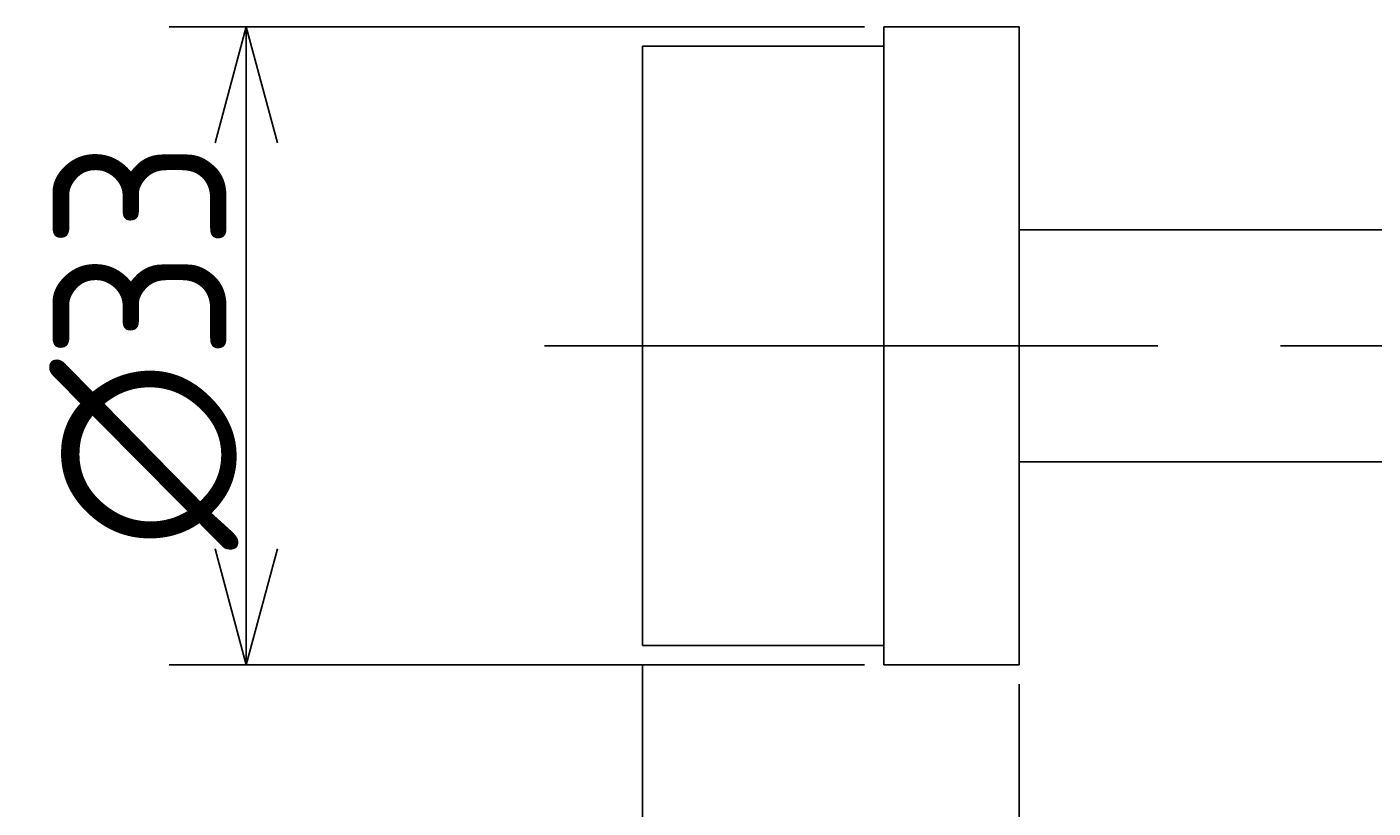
# Model space of a CAD drawing. Extents: x -60 to 483, y 106 to 266.
# Tile 3 of 5: x 179 to 248, y 186 to 226. Entities that reach past the tile are written whole.
import ezdxf

# ---------------------------------------------------------------- set-up
doc = ezdxf.new("R2010")
doc.units = 0
doc.header["$PDMODE"] = 3
doc.header["$PDSIZE"] = 2
doc.linetypes.add('CENTER', pattern=[50.8, 31.75, -6.35, 6.35, -6.35])
doc.layers.get('0').update_dxf_attribs({"linetype": 'CONTINUOUS'})
doc.layers.get('DEFPOINTS').update_dxf_attribs({"linetype": 'CONTINUOUS'})
for name, color, linetype in [('図形', 7, 'CONTINUOUS'), ('図枠', 7, 'CONTINUOUS'), ('寸法_文字', 3, 'CONTINUOUS')]:
    doc.layers.add(name, color=color, linetype=linetype)
doc.layers.get('0').off()
doc.styles.add('DIMENSION', font='isocp.shx', dxfattribs={"bigfont": 'bigfont.shx'})
doc.dimstyles.get("Standard").update_dxf_attribs({"dimtxt": 0.18, "dimasz": 0.18, "dimexe": 0.18, "dimexo": 0.0625, "dimgap": 0.09, "dimtad": 0, "dimtih": 1, "dimtoh": 1, "dimzin": 0, "dimcen": 0.09, "dimazin": 3, "dimtfac": 1, "dimtofl": 0, "dimtmove": 0, "dimatfit": 3})

# ---------------------------------------------------------------- blocks, each defined once
blk = doc.blocks.new('_OPEN30')
at = {"color": 0, "linetype": 'BYBLOCK'}
for p, q in [((-1, 0.268), (0, 0)), ((0, 0), (-1, -0.268)), ((0, 0), (-1, 0))]:
    blk.add_line(p, q, dxfattribs=at)
blk = doc.blocks.new('*U10')
at = {"layer": '寸法_文字', "color": 3, "style": 'DIMENSION'}
blk.add_text('∅33', height=9, rotation=90, dxfattribs=at).set_placement((189, 199.464))
blk = doc.blocks.new('*D9')
at = {"layer": 'DEFPOINTS', "color": 0}
for p in [(223, 226.5), (190, 193.5), (223, 193.5)]:
    blk.add_point(p, dxfattribs=at)
at = {"layer": '寸法_文字', "color": 3}
for p, q in [((222, 226.5), (186, 226.5)), ((190, 220.5), (190, 199.5)), ((222, 193.5), (186, 193.5))]:
    blk.add_line(p, q, dxfattribs=at)
at = {"layer": '図枠'}
blk.add_blockref('*U10', (0, 0), dxfattribs=at)
at = {"layer": '寸法_文字', "color": 3, "xscale": 6, "yscale": 6, "zscale": 6}
for p, rotation in [((190, 226.5), 90), ((190, 193.5), 270)]:
    blk.add_blockref('_OPEN30', p, dxfattribs=dict(at, rotation=rotation))
blk = doc.blocks.new('*U20')
at = {"layer": '寸法_文字', "color": 3, "style": 'DIMENSION'}
blk.add_text('50', height=9, dxfattribs=at).set_placement((248.696, 131))
blk = doc.blocks.new('*D19')
at = {"layer": 'DEFPOINTS', "color": 0}
for p in [(230, 193.326), (280, 193.326), (230, 130)]:
    blk.add_point(p, dxfattribs=at)
at = {"layer": '寸法_文字', "color": 3}
for p, q in [((230, 192.326), (230, 126)), ((280, 192.326), (280, 126)), ((274, 130), (236, 130))]:
    blk.add_line(p, q, dxfattribs=at)
at = {"layer": '図枠'}
blk.add_blockref('*U20', (0, 0), dxfattribs=at)
at = {"layer": '寸法_文字', "color": 3, "xscale": 6, "yscale": 6, "zscale": 6, "rotation": 180}
blk.add_blockref('_OPEN30', (230, 130), dxfattribs=at)
at = {"layer": '寸法_文字', "color": 3, "xscale": 6, "yscale": 6, "zscale": 6}
blk.add_blockref('_OPEN30', (280, 130), dxfattribs=at)
blk = doc.blocks.new('*U22')
at = {"layer": '寸法_文字', "color": 3, "style": 'DIMENSION'}
blk.add_text('19.5', height=9, dxfattribs=at).set_placement((178.646, 131))
blk = doc.blocks.new('*D21')
at = {"layer": 'DEFPOINTS', "color": 0}
for p in [(210.5, 194.5), (230, 193.5), (210.5, 130)]:
    blk.add_point(p, dxfattribs=at)
at = {"layer": '寸法_文字', "color": 3}
for p, q in [((210.5, 193.5), (210.5, 126)), ((230, 192.5), (230, 126)), ((204.5, 130), (178.996, 130)), ((230, 130), (210.5, 130)), ((236, 130), (242, 130))]:
    blk.add_line(p, q, dxfattribs=at)
at = {"layer": '図枠'}
blk.add_blockref('*U22', (0, 0), dxfattribs=at)
at = {"layer": '寸法_文字', "color": 3, "xscale": 6, "yscale": 6, "zscale": 6}
blk.add_blockref('_OPEN30', (210.5, 130), dxfattribs=at)
at = {"layer": '寸法_文字', "color": 3, "xscale": 6, "yscale": 6, "zscale": 6, "rotation": 180}
blk.add_blockref('_OPEN30', (230, 130), dxfattribs=at)
blk = doc.blocks.new('*U24')
at = {"layer": '寸法_文字', "color": 3, "style": 'DIMENSION'}
blk.add_text('(254.5)', height=9, dxfattribs=at).set_placement((319.75, 111.45))
blk = doc.blocks.new('*D23')
at = {"layer": 'DEFPOINTS', "color": 0}
for p in [(210.5, 194.5), (465, 193.326), (210.5, 110)]:
    blk.add_point(p, dxfattribs=at)
at = {"layer": '寸法_文字', "color": 3}
for p, q in [((210.5, 193.5), (210.5, 106)), ((465, 192.326), (465, 106)), ((459, 110), (216.5, 110))]:
    blk.add_line(p, q, dxfattribs=at)
at = {"layer": '図枠'}
blk.add_blockref('*U24', (0, 0), dxfattribs=at)
at = {"layer": '寸法_文字', "color": 3, "xscale": 6, "yscale": 6, "zscale": 6, "rotation": 180}
blk.add_blockref('_OPEN30', (210.5, 110), dxfattribs=at)
at = {"layer": '寸法_文字', "color": 3, "xscale": 6, "yscale": 6, "zscale": 6}
blk.add_blockref('_OPEN30', (465, 110), dxfattribs=at)

msp = doc.modelspace()

# ---------------------------------------------------------------- linework, layer by layer
at = {"layer": '図形'}
for p, q in [((230, 226.5), (223, 226.5)), ((223, 193.5), (223, 226.5)), ((230, 193.5), (230, 226.5)), ((210.5, 194.5), (210.5, 225.5)), ((210.5, 225.5), (223, 225.5)), ((280, 216), (230, 216)), ((280, 204), (230, 204)), ((210.5, 194.5), (223, 194.5)), ((230, 193.5), (223, 193.5))]:
    msp.add_line(p, q, dxfattribs=at)
at = {"layer": '図形', "color": 3, "linetype": 'CENTER'}
msp.add_line((205.438, 210), (470.118, 210), dxfattribs=at)

# ---------------------------------------------------------------- dimensions: what is measured, and where the dimension line sits
at = {"layer": '寸法_文字'}
dim = msp.add_linear_dim(base=(190, 193.5), p1=(223, 226.5), p2=(223, 193.5), angle=90, text='%%c<>', dimstyle='Standard', override={"dimscale": 2}, dxfattribs=at)
dim.commit()
dim.dimension.update_dxf_attribs({"geometry": '*D9', "text_midpoint": (190, 210), "dimtype": 128})
for base, p1, p2, picture, middle in [((210.5, 130), (230, 193.5), (210.5, 194.5), '*D21', (188.748, 130)), ((230, 130), (280, 193.326), (230, 193.326), '*D19', (255, 130))]:
    dim = msp.add_linear_dim(base=base, p1=p1, p2=p2, dimstyle='Standard', override={"dimscale": 2}, dxfattribs=at)
    dim.commit()
    dim.dimension.update_dxf_attribs({"geometry": picture, "text_midpoint": middle, "dimtype": 128})
dim = msp.add_linear_dim(base=(210.5, 110), p1=(465, 193.326), p2=(210.5, 194.5), text='(<>)', dimstyle='Standard', override={"dimscale": 2}, dxfattribs=at)
dim.commit()
dim.dimension.update_dxf_attribs({"geometry": '*D23', "text_midpoint": (337.75, 110), "dimtype": 128})

doc.saveas('drawing.dxf')
